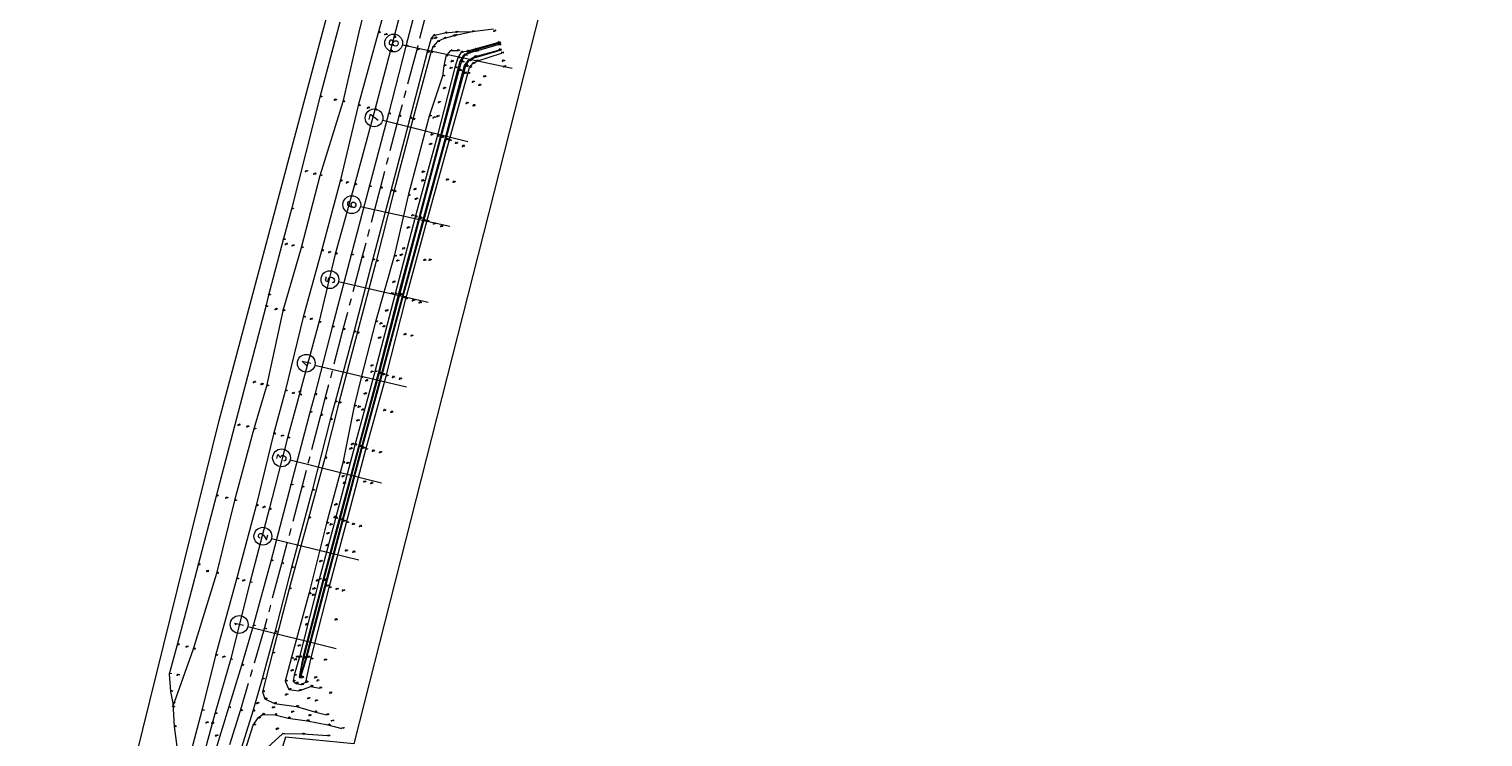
# Model space of a CAD drawing. Header units: metres. Extents: x 102665 to 103901, y 415762 to 419767.
# Tile 11 of 93: x 102848 to 103257, y 416821 to 417020. Entities that reach past the tile are written whole.
import ezdxf
from ezdxf.enums import TextEntityAlignment as Align

# ---------------------------------------------------------------- set-up
doc = ezdxf.new("R2010")
doc.units = ezdxf.units.M
doc.header["$MEASUREMENT"] = 0
doc.linetypes.add('AM-AS', pattern=[16, 10, -2, 2, -2])
for name, color, linetype, lineweight in [('B-GV-GR-BOOM-S', 90, 'Continuous', 13), ('B-WE-AM-AS-G', 10, 'AM-AS', 13), ('DTM-dwarsprofiel-locatie', 7, 'Continuous', 0), ('DTM-Hekwerk', 36, 'Continuous', 0), ('DTM-Insteek', 125, 'Continuous', 0), ('DTM-Paal', 30, 'Continuous', 0), ('DTM-Rijweggrens', 253, 'Continuous', 0), ('DTM-Taludlijn', 71, 'Continuous', 0), ('DTM-teen_sloot', 140, 'Continuous', 0), ('DTM-Verkeersbordpaal', 25, 'Continuous', 0), ('DTM-waterlijn', 150, 'Continuous', 0), ('DTM_01-10-2013_terrestrisch', 165, 'Continuous', 0), ('hoogte', 7, 'Continuous', 0), ('Level 25', 7, 'Continuous', 0), ('mp', 7, 'Continuous', 0), ('PAAL', 30, 'Continuous', 0)]:
    doc.layers.add(name, color=color, linetype=linetype, lineweight=lineweight)
doc.styles.get("Standard").update_dxf_attribs({"font": 'txt.shx'})

# ---------------------------------------------------------------- blocks, each defined once
blk = doc.blocks.new('106_1')
at = {"layer": 'PAAL', "color": 0, "linetype": 'ByBlock', "lineweight": -2, "flags": 128}
blk.add_lwpolyline([(-0.2, 0), (-0.1, 0.1732050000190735), (0.1, 0.1732050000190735), (0.2, 0), (0.1, -0.1732050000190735), (-0.1, -0.1732050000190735), (0.2, 0)], dxfattribs=at)
blk = doc.blocks.new('145_1')
at = {"color": 0, "linetype": 'ByBlock', "lineweight": -2, "flags": 128}
blk.add_lwpolyline([(-0.25, 0), (-0.1558730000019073, 0.1954579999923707), (0.05563000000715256, 0.2437320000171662), (0.2252420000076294, 0.1084710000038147), (0.2252420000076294, -0.1084710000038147), (0.05563000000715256, -0.2437320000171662), (-0.1558730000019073, -0.1954579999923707), (0.25, 0)], dxfattribs=at)
blk.add_lwpolyline([(-0.25, 0), (-0.2022550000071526, 0.1469460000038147), (-0.07725500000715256, 0.2377640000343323), (0.07725400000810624, 0.2377640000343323), (0.2022540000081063, 0.1469460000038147), (0.25, 0), (0.2022540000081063, -0.1469460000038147), (0.07725400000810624, -0.2377640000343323), (-0.07725500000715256, -0.2377640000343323), (-0.2022550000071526, -0.1469460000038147), (-0.25, 0)], close=True, dxfattribs=at)
blk = doc.blocks.new('125_1')
at = {"layer": 'Level 25', "color": 0, "linetype": 'Continuous', "lineweight": 0}
for p, q in [((0.2119999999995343, 0.2119999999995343), (-0.2119999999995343, -0.2119999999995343)), ((0.2119999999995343, -0.2119999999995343), (-0.2119999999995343, 0.2119999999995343))]:
    blk.add_line(p, q, dxfattribs=at)
blk.add_circle((0, 0), 0.3, dxfattribs=at)

msp = doc.modelspace()

# ---------------------------------------------------------------- linework, layer by layer
at = {"layer": 'B-WE-AM-AS-G', "extrusion": (0.0007362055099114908, 0.002782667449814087, 0.9999958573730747), "elevation": 1239.579951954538}
msp.add_lwpolyline([(102931.2434087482, 416914.0977969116), (102929.9993987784, 416909.3957787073)], dxfattribs=at)
at = {"layer": 'B-WE-AM-AS-G'}
for points in [[(102960.409, 417026.805, 3.692), (102957.051, 417014.005, 3.693), (102952.067, 416995.249, 3.651), (102946.783, 416975.074, 3.676), (102941.676, 416955.615, 3.677), (102936.338, 416935.348, 3.66), (102931.274, 416915.933, 3.663)], [(102930.03, 416911.2310000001, 3.677), (102924.783, 416891.039, 3.693), (102919.055, 416869.5140000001, 3.697), (102914.21, 416851.207, 3.73), (102907.503, 416828.2150000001, 4.075), (102900.129, 416804.892, 4.471), (102893.673, 416781.803, 4.586), (102887.467, 416758.432, 4.593), (102884.421, 416746.245, 4.578), (102879.325, 416724.049, 4.362), (102874.408, 416702.227, 3.954), (102869.184, 416680.411, 3.634)]]:
    msp.add_polyline3d(points, dxfattribs=at)
at = {"layer": 'DTM-dwarsprofiel-locatie', "color": 5, "linetype": 'Continuous'}
for p, q in [((102953.0286180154, 417015.3757666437), (102983.9094319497, 417008.8612618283)), ((102947.5016273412, 416994.2337678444), (102971.391128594, 416988.1967600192)), ((102941.2604582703, 416969.9214800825), (102966.3907874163, 416964.4345913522)), ((102935.1150843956, 416948.8296172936), (102960.2725555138, 416943.0493765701)), ((102928.466197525, 416925.3074098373), (102954.1540995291, 416919.2797438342)), ((102921.5165921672, 416898.7054524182), (102947.1725064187, 416892.3117340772)), ((102916.2716371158, 416876.675448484), (102940.7596622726, 416870.6591428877)), ((102909.606672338, 416851.8665575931), (102934.4047434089, 416845.6963544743))]:
    msp.add_line(p, q, dxfattribs=at)
for centre in [(102950.5824558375, 417015.8918001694), (102945.0778218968, 416994.846276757), (102938.8179979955, 416970.4547603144), (102932.6785700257, 416949.3894366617), (102926.0323055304, 416925.8785225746), (102919.0907858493, 416899.3099883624), (102913.8438351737, 416877.2719195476), (102907.1806427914, 416852.4701970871)]:
    msp.add_circle(centre, 2.5, dxfattribs=at)
at = {"layer": 'DTM-Hekwerk', "color": 36, "extrusion": (-0.002257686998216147, -0.008408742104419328, 0.99996209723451), "elevation": -3736.082184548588, "flags": 128}
msp.add_lwpolyline([(102921.6032536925, 416952.5582295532), (102919.2800835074, 416943.9059236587)], dxfattribs=at)
at = {"layer": 'DTM-Hekwerk', "color": 36, "extrusion": (0.002243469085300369, 0.008400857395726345, 0.9999621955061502), "elevation": 3736.115089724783, "flags": 128}
msp.add_lwpolyline([(102919.2726099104, 416943.9074736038), (102915.1183062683, 416928.3519246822)], dxfattribs=at)
at = {"layer": 'DTM-Hekwerk', "color": 36, "extrusion": (-0.006586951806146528, -0.02841343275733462, 0.9995745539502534), "elevation": -12522.20720491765, "flags": 128}
msp.add_lwpolyline([(6095.341119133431, 429232.7712488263), (6095.34111913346, 429229.4798524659)], dxfattribs=at)
at = {"layer": 'DTM-Hekwerk', "color": 36}
for points in [[(102935.445, 417021.782, 2.52), (102929.822, 417000.692, 2.588), (102921.86, 416969.233, 2.470000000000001)], [(102914.64, 416941.821, 2.436), (102900.696, 416888.567, 2.629), (102895.619, 416869.2310000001, 2.461), (102889.788, 416846.746, 2.231), (102887.552, 416838.527, 2.11), (102887.865, 416833.61, 1.785), (102888.506, 416830.353, 1.789), (102888.953, 416823.757, 2.618), (102890.101, 416814.616, 3.79), (102891.043, 416805.624, 4.755)]]:
    msp.add_polyline3d(points, dxfattribs=at)
at = {"layer": 'DTM-Insteek'}
msp.add_polyline3d([(102979.737, 417015.952, -0.163), (102973.341, 417014.126, -0.127), (102971.047, 417013.517, -0.031), (102969.511, 417013.285, 0.316), (102968.572, 417011.6930000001, 0.336), (102967.768, 417008.967, 0.292), (102962.783, 416989.633, 0.5580000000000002), (102956.644, 416966.9540000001, 0.501), (102950.98, 416945.348, 0.505), (102945.323, 416923.497, 0.485), (102939.651, 416902.859, 0.564), (102934.205, 416882.271, 0.564), (102929.628, 416865.13, 0.471), (102924.124, 416843.347, 0.602), (102922.659, 416838.182, 0.7260000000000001), (102922.314, 416836.556, 0.74), (102923.168, 416835.869, 0.661), (102924.63, 416835.5680000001, 0.638), (102925.936, 416836.234, 0.569), (102927.304, 416842.763, 0.644), (102932.472, 416862.835, 0.4030000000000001), (102937.337, 416881.095, 0.39), (102942.733, 416901.658, 0.408), (102948.477, 416922.3020000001, 0.572), (102954.021, 416944.0140000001, 0.362), (102959.877, 416965.738, 0.3420000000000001), (102966.178, 416988.394, 0.391), (102971.38, 417007.314, 0.292), (102971.894, 417009.004, 0.2810000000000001), (102972.813, 417010.121, 0.2790000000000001), (102973.913, 417010.822, 0.392), (102980.855, 417013.021, 0.296)], dxfattribs=at)
at = {"layer": 'DTM-Rijweggrens', "extrusion": (0.0003943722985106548, 0.001479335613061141, 0.9999988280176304), "elevation": 661.0753989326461, "flags": 128}
msp.add_lwpolyline([(102928.3845275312, 416916.5662450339), (102927.0385244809, 416911.517239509)], dxfattribs=at)
at = {"layer": 'DTM-Rijweggrens', "extrusion": (0.0003620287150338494, 0.001297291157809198, 0.9999990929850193), "elevation": 581.6962640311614, "flags": 128}
msp.add_lwpolyline([(102934.1589616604, 416914.5961969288), (102932.7619592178, 416909.5901927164)], dxfattribs=at)
at = {"layer": 'DTM-Rijweggrens'}
for points in [[(102957.253, 417027.413, 3.738), (102954.02, 417014.997, 3.735), (102949.1, 416995.9540000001, 3.696), (102943.657, 416975.464, 3.725), (102938.634, 416956.321, 3.722), (102933.265, 416936.058, 3.715), (102928.394, 416917.088, 3.723)], [(102978.598, 417019.776, 2.035), (102972.645, 417019.0680000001, 2.431), (102968.062, 417018.915, 2.839), (102964.994, 417018.685, 3.198), (102961.701, 417017.939, 3.56), (102961.094, 417017.114, 3.598), (102959.999, 417013.273, 3.594), (102955.105, 416994.691, 3.559), (102949.812, 416974.371, 3.59), (102944.657, 416954.877, 3.58), (102939.407, 416934.607, 3.569), (102934.167, 416915, 3.571)], [(102927.048, 416912.039, 3.731), (102921.698, 416891.689, 3.742), (102916.084, 416870.254, 3.748), (102911.097, 416852.044, 3.771), (102907.865, 416840.949, 3.815), (102904.176, 416829.045, 4.102), (102900.585, 416817.473, 4.287), (102896.862, 416805.762, 4.451), (102893.547, 416794.515, 4.549000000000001), (102890.258, 416782.629, 4.576), (102887.079, 416770.629, 4.568), (102884.143, 416759.173, 4.593), (102881.152, 416747.0900000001, 4.557000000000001), (102881.145, 416747.082, 4.558), (102878.574, 416735.817, 4.512), (102875.978, 416724.65, 4.344), (102873.592, 416713.341, 4.171), (102871.333, 416702.8780000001, 3.955), (102868.763, 416691.6390000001, 3.768), (102866.251, 416681.214, 3.654)], [(102932.77, 416909.994, 3.578), (102927.67, 416890.141, 3.59), (102921.927, 416868.453, 3.611), (102917.186, 416850.332, 3.627), (102913.66, 416837.153, 3.739), (102911.021, 416828.093, 3.961), (102907.332, 416816.423, 4.202), (102903.207, 416803.103, 4.388), (102899.923, 416791.517, 4.477)]]:
    msp.add_polyline3d(points, dxfattribs=at)
at = {"layer": 'DTM-Taludlijn', "extrusion": (-0.0002704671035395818, -0.0009141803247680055, 0.9999995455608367), "elevation": -406.16868943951, "flags": 128}
msp.add_lwpolyline([(102914.8879946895, 416919.2939036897), (102911.3169915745, 416907.2238986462)], dxfattribs=at)
at = {"layer": 'DTM-Taludlijn', "extrusion": (0.001533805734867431, 0.005718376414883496, 0.9999824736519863), "elevation": 2546.680605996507, "flags": 128}
msp.add_lwpolyline([(102919.9396827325, 416910.2956250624), (102916.7015730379, 416898.2234276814)], dxfattribs=at)
at = {"layer": 'DTM-Taludlijn', "extrusion": (0.001656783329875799, 0.006105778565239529, 0.9999799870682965), "elevation": 2720.889278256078, "flags": 128}
msp.add_lwpolyline([(102923.9238418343, 416908.0932027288), (102920.6537154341, 416896.0419780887)], dxfattribs=at)
at = {"layer": 'DTM-Taludlijn', "extrusion": (-0.0006095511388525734, -0.002424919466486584, 0.9999968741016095), "elevation": -1070.493923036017, "flags": 128}
msp.add_lwpolyline([(102935.1508488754, 416913.3679144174), (102931.2508252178, 416897.8528688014)], dxfattribs=at)
at = {"layer": 'DTM-Taludlijn', "extrusion": (-0.002165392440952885, -0.010724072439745, 0.9999401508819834), "elevation": -4692.681695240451, "flags": 128}
msp.add_lwpolyline([(102939.2493129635, 416887.4892557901), (102936.0289350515, 416871.5413387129)], dxfattribs=at)
at = {"layer": 'DTM-Taludlijn'}
for points in [[(103008.237, 417258.678, 4.784), (103004.151, 417249.0140000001, 4.579000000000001), (103000.118, 417232.694, 4.421), (102995.703, 417223.082, 4.483000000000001), (102993.33, 417219.711, 4.155), (102991.895, 417216.6010000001, 3.787), (102990.897, 417213.85, 3.385), (102990.891, 417213.801, 3.371), (102989.467, 417209.587, 2.555), (102986.884, 417195.485, 2.639), (102981.625, 417176.077, 2.681), (102975.027, 417151.963, 2.634), (102970.287, 417131.49, 2.739), (102965.13, 417112.425, 2.678), (102959.051, 417089.331, 2.638), (102953.35, 417068.086, 2.57), (102947.585, 417046.283, 2.683), (102947.604, 417046.2910000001, 2.683), (102941.113, 417020.141, 2.815), (102936.336, 416999.36, 2.961), (102929.835, 416978.603, 2.737), (102924.613, 416958.342, 2.739), (102919.422, 416940.632, 2.685), (102914.891, 416919.491, 2.806)], [(103008.237, 417258.678, 4.784), (103006.182, 417248.289, 4.852), (103005.13, 417244.214, 4.81), (103002.22, 417232.173, 4.749000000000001), (102999.707, 417221.6390000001, 4.731), (102997.625, 417214.491, 4.742), (102996.299, 417206.584, 4.708), (102992.383, 417194.017, 4.63), (102987.015, 417174.464, 4.699), (102980.977, 417150.254, 4.636), (102975.502, 417130.52, 4.576), (102970.92, 417110.937, 4.708), (102964.531, 417088.528, 4.691), (102959.189, 417066.6550000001, 4.754), (102953.415, 417044.703, 4.771), (102946.198, 417018.763, 4.65), (102940.629, 416998.293, 4.53), (102935.508, 416977.089, 4.676), (102930.33, 416957.501, 4.661), (102925.204, 416938.8020000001, 4.727), (102920.068, 416918.042, 4.727)], [(102957.422, 417043.707, 4.725000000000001), (102950.635, 417017.451, 4.600000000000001), (102945.271, 416997.077, 4.556), (102939.584, 416976.044, 4.647), (102934.13, 416956.587, 4.677), (102929.575, 416937.355, 4.717000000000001), (102924.073, 416916.935, 4.764)], [(102972.645, 417019.0680000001, 2.431), (102967.16, 417017.844, 2.803), (102964.769, 417017.2, 3.038), (102962.938, 417016.328, 3.222), (102961.59, 417014.767, 3.29), (102960.988, 417013.232, 3.297), (102955.948, 416994.457, 3.224000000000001), (102950.635, 416974.11, 3.252), (102945.637, 416954.614, 3.218), (102940.288, 416934.371, 3.256), (102935.168, 416914.738, 3.235)], [(102968.492, 417013.721, 0.642), (102966.488, 417013.654, 1.062), (102965.268, 417012.217, 1.095), (102964.7, 417009.485, 0.886), (102964.291, 417006.574, 0.739), (102960.546, 416995.3560000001, 1.241), (102954.613, 416973.062, 1.236), (102950.728, 416955.96, 1.089), (102945.443, 416937.542, 1.215), (102941.498, 416921.91, 1.205), (102939.488, 416913.841, 1.237)], [(102916.83, 416905.97, 4.801), (102911.969, 416885.865, 4.797000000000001), (102906.428, 416865.25, 4.787), (102900.497, 416843.7910000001, 4.723), (102896.737, 416828.267, 4.765000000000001), (102892.341, 416812.015, 4.806), (102888.871, 416799.599, 4.769), (102883.29, 416779.267, 4.705), (102877.697, 416757.461, 4.708), (102872.462, 416737.585, 4.745), (102869.446, 416724.199, 4.628), (102865.573, 416706.627, 4.334), (102861.552, 416684.8780000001, 3.997)], [(102911.32, 416907.421, 2.794), (102905.871, 416887.276, 2.839), (102900.825, 416866.793, 2.796), (102894.251, 416845.511, 2.48), (102888.411, 416829.243, 1.817)], [(102920.803, 416904.884, 4.843), (102915.621, 416884.842, 4.759), (102910.176, 416864.176, 4.713), (102904.735, 416842.572, 4.705), (102900.384, 416827.398, 4.844), (102895.768, 416810.48, 4.833), (102892.857, 416800.035, 4.869000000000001)], [(102931.268, 416899.223, 3.195), (102926.638, 416882.37, 3.282), (102921.218, 416862.47, 3.312), (102916.565, 416844.473, 3.43), (102913.738, 416833.54, 3.56), (102914.406, 416831.54, 3.449), (102917.089, 416830.307, 3.159), (102923.271, 416829.453, 2.432), (102928.366, 416827.873, 2.053), (102931.756, 416827.063, 1.825)], [(102936.268, 416897.894, 1.059), (102931.704, 416880.924, 0.9870000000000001), (102926.765, 416861.069, 0.9530000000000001), (102921.821, 416842.885, 1.166), (102920.134, 416836.516, 1.379), (102921.15, 416834.229, 1.33), (102923.988, 416833.847, 0.9780000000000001), (102927.301, 416835.023, 0.889), (102929.786, 416834.5900000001, 0.635)], [(102904.188, 416801.4, 4.184), (102907.22, 416811.687, 3.848), (102911.153, 416824.191, 3.645), (102912.525, 416826.187, 3.647), (102913.733, 416827.185, 3.524), (102917.226, 416827.085, 3.056), (102920.919, 416826.168, 2.573), (102926.252, 416825.385, 2.146), (102932.121, 416824.225, 1.679), (102936.067, 416823.233, 1.473)], [(102932.052, 416821.13, 0.934), (102925.027, 416821.619, 0.937), (102919.308, 416821.708, 1.107), (102915.177, 416817.896, 1.262), (102912.874, 416811.017, 1.138), (102909.713, 416801.384, 1.49)]]:
    msp.add_polyline3d(points, dxfattribs=at)
at = {"layer": 'DTM-teen_sloot'}
msp.add_polyline3d([(102979.878, 417015.327, -0.926), (102973.498, 417013.547, -0.784), (102971.236, 417012.914, -0.7120000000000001), (102970.438, 417012.358, -0.7000000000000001), (102969.533, 417010.489, -0.792), (102968.853, 417008.132, -0.819), (102963.849, 416989.323, -0.6850000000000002), (102957.852, 416966.613, -0.815), (102952.19, 416945.111, -0.758), (102946.502, 416923.058, -0.758), (102940.913, 416902.511, -0.696), (102935.433, 416881.909, -0.7100000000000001), (102930.897, 416864.817, -0.7130000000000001), (102925.292, 416842.991, -0.8220000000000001), (102924.125, 416837.796, -0.573), (102924.432, 416837.642, -0.642), (102926.03, 416843.262, -0.766), (102931.239, 416863.279, -0.666), (102936.105, 416881.529, -0.7120000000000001), (102941.506, 416902.096, -0.628), (102947.139, 416922.759, -0.636), (102952.975, 416944.32, -0.655), (102958.821, 416965.879, -0.6790000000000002), (102965.027, 416988.817, -0.614), (102969.911, 417007.49, -0.8090000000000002), (102970.468, 417009.558, -0.815), (102971.526, 417010.972, -0.748), (102973.207, 417012.045, -0.728), (102980.005, 417013.8890000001, -0.778)], dxfattribs=at)
at = {"layer": 'DTM-waterlijn', "extrusion": (-0.006691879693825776, -0.004098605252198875, 0.9999692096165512), "elevation": -2398.69590678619, "flags": 128}
msp.add_lwpolyline([(102967.9312755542, 417006.1322593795), (102968.9093138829, 417006.7312644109)], dxfattribs=at)
at = {"layer": 'DTM-waterlijn', "extrusion": (0.0003075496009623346, 0.001636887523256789, 0.9999986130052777), "elevation": 713.8192325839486, "flags": 128}
msp.add_lwpolyline([(102979.8482711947, 417015.1042338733), (102973.357269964, 417013.2692314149), (102971.2132694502, 417012.4502303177)], dxfattribs=at)
at = {"layer": 'DTM-waterlijn'}
msp.add_polyline3d([(102970.24, 417012.461, -0.462), (102969.202, 417010.654, -0.448), (102968.534, 417008.298, -0.466), (102963.66, 416989.391, -0.442), (102957.62, 416966.692, -0.456), (102951.894, 416945.094, -0.477), (102946.207, 416923.062, -0.4), (102940.665, 416902.446, -0.451), (102935.223, 416881.9050000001, -0.412), (102930.641, 416864.959, -0.458), (102925.03, 416843.21, -0.443), (102924.018, 416837.67, -0.486), (102924.443, 416837.468, -0.488), (102926.223, 416843.216, -0.452), (102931.491, 416863.303, -0.446), (102936.332, 416881.445, -0.469), (102941.768, 416901.988, -0.465), (102947.336, 416922.672, -0.445), (102953.162, 416944.36, -0.455), (102959.072, 416965.872, -0.444), (102965.211, 416988.716, -0.456), (102970.249, 417007.327, -0.458), (102970.76, 417009.294, -0.485), (102971.692, 417010.895, -0.477), (102973.164, 417011.76, -0.472), (102979.972, 417013.729, -0.409)], dxfattribs=at)
at = {"layer": 'DTM_01-10-2013_terrestrisch', "flags": 128}
msp.add_lwpolyline([(103256.5802593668, 417967.6270722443), (103168.4430175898, 417640.5241494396), (103149.1275241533, 417644.938651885), (102939.4349338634, 416818.9318144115), (102920.1568074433, 416820.8229615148), (102911.0847479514, 416791.6236502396), (102912.1644175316, 416779.8252562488), (102948.1502535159, 416748.2052766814), (102960.5487348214, 416758.9469922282), (102982.3531886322, 416753.543337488), (102969.6179903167, 416725.8190481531), (102979.8383031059, 416712.5099752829), (102967.278412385, 416696.4515449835), (102960.068104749, 416693.8915053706), (102916.5736683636, 416735.7830626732), (102911.687880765, 416740.4887967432), (102904.2463682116, 416738.3431022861), (102883.3132170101, 416672.9457267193), (102848.1615755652, 416684.1974722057), (102862.6126563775, 416752.0742238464), (102901.5279659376, 416909.8366649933), (103104.2470007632, 417670.4732074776), (103086.3525255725, 417675.2423061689), (103166.872011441, 418004.2820090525)], dxfattribs=at)
at = {"layer": 'mp'}
for p in [(102948.145, 417018.236, 4.851), (102962.18, 417017.24, 3.448), (102967.874, 417018.032, 2.77), (102978.753, 417019.243, 1.701), (102949.633, 417013.598, 4.639), (102966.426, 417008.788, 0.486), (102981.167, 417010.813, 0.391), (102981.543, 417009.182, 0.356), (102972.731, 417004.886, 0.365), (102974.536, 417004.0030000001, 0.328), (102975.882, 417006.437, 0.2770000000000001), (102933.921, 416999.809, 2.688), (102943.241, 416997.6060000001, 4.796), (102963.197, 416999.172, 0.774), (102970.987, 416998.875, 0.565), (102972.936, 416998.2530000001, 0.5590000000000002), (102961.676, 416994.863, 1.146), (102961.071, 416990.055, 0.8510000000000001), (102967.968, 416987.709, 0.454), (102969.939, 416986.839, 0.4950000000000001), (102925.846, 416979.822, 2.525), (102928.197, 416979.021, 2.6), (102937.352, 416976.632, 4.868), (102958.457, 416977.129, 0.648), (102965.436, 416977.388, 0.38), (102967.267, 416976.769, 0.42), (102956.356, 416974.718, 0.904), (102955.719, 416967.379, 0.739), (102961.763, 416965.0410000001, 0.431), (102963.82, 416964.308, 0.456), (102920.157, 416959.305, 2.496), (102922.1, 416958.93, 2.57), (102932.337, 416957.051, 4.843), (102953.122, 416958.0300000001, 0.759), (102959.101, 416954.822, 0.448), (102960.585, 416954.852, 0.613), (102951.507, 416954.633, 0.91), (102949.951, 416945.459, 0.7160000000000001), (102955.878, 416943.47, 0.49), (102957.765, 416942.852, 0.543), (102917.328, 416941.032, 2.628), (102927.177, 416938.252, 4.881), (102946.762, 416936.961, 0.928), (102947.62, 416936.181, 0.67), (102953.515, 416933.925, 0.504), (102955.484, 416933.559, 0.507), (102944.225, 416923.412, 0.77), (102911.194, 416920.5, 2.545), (102913.345, 416919.907, 2.617), (102942.788, 416920.956, 0.903), (102950.233, 416921.8890000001, 0.5800000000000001), (102952.193, 416921.424, 0.5750000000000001), (102922.134, 416917.45, 4.903), (102923.996, 416917.844, 4.824), (102923.996, 416917.844, 4.824), (102923.996, 416917.844, 4.824), (102923.996, 416917.844, 4.824), (102940.571, 416913.525, 0.9880000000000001), (102940.643, 416913.565, 0.9900000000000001), (102941.674, 416912.749, 0.755), (102947.782, 416912.594, 0.544), (102949.81, 416912.097, 0.5770000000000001), (102906.916, 416908.468, 2.556), (102909.336, 416908.053, 2.644), (102919.063, 416905.446, 4.988000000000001), (102938.772, 416903.092, 0.777), (102938.789, 416903.082, 0.776), (102937.44, 416897.769, 0.751), (102944.6, 416901.171, 0.502), (102946.633, 416900.7800000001, 0.563), (102936.497, 416892.152, 0.639), (102942.172, 416892.533, 0.445), (102944.194, 416892.1060000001, 0.482), (102903.444, 416887.964, 2.739), (102913.906, 416885.385, 4.879), (102933.827, 416882.534, 0.61), (102932.764, 416880.509, 0.74), (102939.039, 416880.635, 0.419), (102941.025, 416879.999, 0.504), (102931.647, 416874.646, 0.521), (102937.029, 416873.171, 0.436), (102939.154, 416872.776, 0.499), (102898.054, 416867.355, 2.615000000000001), (102908.189, 416864.729, 4.887), (102928.941, 416864.736, 0.611), (102934.41, 416862.372, 0.476), (102936.184, 416861.969, 0.45), (102927.787, 416860.691, 0.6850000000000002), (102934.127, 416853.761, 0.536), (102925.911, 416852.394, 0.652), (102892.301, 416846.141, 2.371), (102902.639, 416843.271, 4.849), (102922.765, 416842.533, 0.8550000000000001), (102923.324, 416843.336, 0.819), (102931.196, 416842.491, 0.643), (102889.797, 416838.219, 2.141), (102928.431, 416837.468, 0.747), (102929.07, 416836.654, 0.7080000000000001), (102932.642, 416833.173, 0.359), (102912.156, 416830.292, 3.839), (102916.525, 416829.103, 3.249), (102926.497, 416831.708, 1.434), (102928.582, 416831.012, 1.334), (102897.916, 416824.847, 4.931), (102899.475, 416824.694, 4.862), (102921.976, 416827.842, 2.57), (102926.8, 416826.88, 2.240000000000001), (102933.118, 416825.348, 1.746), (102900.627, 416821.203, 4.335)]:
    msp.add_point(p, dxfattribs=at)

# ---------------------------------------------------------------- block references
at = {"layer": 'B-GV-GR-BOOM-S', "xscale": 0.5, "yscale": 0.5, "zscale": 0.5}
for p in [(102966.795, 417010.696, 0.902), (102964.672, 417003.1550000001, 0.868), (102962.777, 416995.243, 1.182), (102960.793, 416987.455, 1.12), (102958.694, 416979.652, 0.9380000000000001), (102956.747, 416972.0520000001, 1.014), (102954.497, 416963.957, 0.9900000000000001), (102952.511, 416956.31, 1.076), (102950.448, 416948.683, 0.901), (102948.43, 416940.657, 1.104), (102946.427, 416933.008, 1.124), (102944.334, 416925.211, 1.11), (102942.405, 416917.348, 1.021), (102940.323, 416909.771, 1.19), (102938.331, 416901.827, 1.075), (102936.261, 416894.093, 1.114), (102934.118, 416886.1390000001, 1.05), (102931.942, 416878.036, 1.089), (102929.927, 416870.208, 1.182), (102927.962, 416862.474, 1.006), (102925.882, 416854.447, 1.126), (102923.847, 416846.517, 1.323), (102921.896, 416839.517, 1.401), (102920.299, 416832.698, 2.21), (102917.665, 416823.085, 2.052)]:
    msp.add_blockref('145_1', p, dxfattribs=at)
at = {"layer": 'DTM-Paal', "xscale": 0.5, "yscale": 0.5, "zscale": 0.5}
for p in [(102962.18, 417017.24, 3.448), (102967.874, 417018.032, 2.77), (102978.753, 417019.243, 1.701), (102949.633, 417013.598, 4.639), (102899.475, 416824.694, 4.862)]:
    msp.add_blockref('106_1', p, dxfattribs=at)
at = {"layer": 'DTM-Verkeersbordpaal', "xscale": 0.5, "yscale": 0.5, "zscale": 0.5}
msp.add_blockref('125_1', (102900.627, 416821.203, 4.335), dxfattribs=at)

# ---------------------------------------------------------------- texts
at = {"layer": 'DTM-dwarsprofiel-locatie', "color": 5}
for s, rotation, p in [('8', 78.08774873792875, (102950.5824558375, 417015.8918001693)), ('7', 75.81795558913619, (102945.0778218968, 416994.846276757)), ('6', 77.68347968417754, (102938.8179979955, 416970.4547603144)), ('5', 77.06016613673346, (102932.6785700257, 416949.3894366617)), ('4', 76.79445474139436, (102926.0323055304, 416925.8785225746)), ('3', 76.00634882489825, (102919.0907858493, 416899.3099883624)), ('2', 76.19675693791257, (102913.8438351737, 416877.2719195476)), ('1', 76.02752135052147, (102907.1806427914, 416852.4701970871))]:
    msp.add_text(s, height=2.5, rotation=rotation, dxfattribs=at).set_placement(p, align=Align.MIDDLE_CENTER)
at = {"layer": 'hoogte'}
for s, p in [('4.65', (102946.198, 417018.763)), ('4.85', (102948.145, 417018.236)), ('4.60', (102950.635, 417017.451)), ('3.60', (102961.094, 417017.114)), ('3.56', (102961.701, 417017.939)), ('3.45', (102962.18, 417017.24)), ('3.22', (102962.938, 417016.328)), ('3.04', (102964.769, 417017.2)), ('3.20', (102964.994, 417018.685)), ('2.80', (102967.16, 417017.844)), ('2.77', (102967.874, 417018.032)), ('2.84', (102968.062, 417018.915)), ('2.43', (102972.645, 417019.0680000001)), ('1.70', (102978.753, 417019.243)), ('-0.16', (102979.737, 417015.952)), ('-0.46', (102979.853, 417015.714)), ('4.64', (102949.633, 417013.598)), ('3.74', (102954.02, 417014.997)), ('3.69', (102957.051, 417014.005)), ('3.59', (102959.999, 417013.273)), ('3.30', (102960.988, 417013.232)), ('3.29', (102961.59, 417014.767)), ('1.10', (102965.268, 417012.217)), ('1.06', (102966.488, 417013.654)), ('0.64', (102968.492, 417013.721)), ('0.34', (102968.572, 417011.6930000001)), ('0.32', (102969.511, 417013.285)), ('-0.46', (102970.24, 417012.461)), ('-0.70', (102970.438, 417012.358)), ('-0.03', (102971.047, 417013.517)), ('-0.45', (102971.218, 417013.06)), ('-0.71', (102971.236, 417012.914)), ('-0.47', (102973.164, 417011.76)), ('-0.73', (102973.207, 417012.045)), ('-0.13', (102973.341, 417014.126)), ('-0.46', (102973.362, 417013.879)), ('-0.78', (102973.498, 417013.547)), ('-0.93', (102979.878, 417015.327)), ('-0.41', (102979.972, 417013.729)), ('-0.78', (102980.005, 417013.8890000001)), ('0.30', (102980.855, 417013.021)), ('0.89', (102964.7, 417009.485)), ('0.49', (102966.426, 417008.788)), ('0.90', (102966.795, 417010.696)), ('0.29', (102967.768, 417008.967)), ('-0.47', (102968.534, 417008.298)), ('-0.82', (102968.853, 417008.132)), ('-0.45', (102969.202, 417010.654)), ('-0.79', (102969.533, 417010.489)), ('-0.81', (102969.911, 417007.49)), ('-0.81', (102970.468, 417009.558)), ('-0.49', (102970.76, 417009.294)), ('-0.75', (102971.526, 417010.972)), ('-0.48', (102971.692, 417010.895)), ('0.28', (102971.894, 417009.004)), ('0.28', (102972.813, 417010.121)), ('0.39', (102973.913, 417010.822)), ('0.39', (102981.167, 417010.8130000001)), ('0.36', (102981.543, 417009.182)), ('0.74', (102964.291, 417006.574)), ('-0.46', (102970.249, 417007.327)), ('0.29', (102971.38, 417007.314)), ('0.37', (102972.731, 417004.886)), ('0.33', (102974.536, 417004.0030000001)), ('0.28', (102975.882, 417006.437)), ('2.59', (102929.822, 417000.692)), ('2.69', (102933.921, 416999.809)), ('2.96', (102936.336, 416999.36)), ('0.87', (102964.672, 417003.1550000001)), ('4.53', (102940.629, 416998.293)), ('4.80', (102943.241, 416997.6060000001)), ('4.56', (102945.271, 416997.077)), ('3.70', (102949.1, 416995.9540000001)), ('3.65', (102952.067, 416995.249)), ('1.24', (102960.546, 416995.3560000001)), ('1.18', (102962.777, 416995.243)), ('0.77', (102963.197, 416999.172)), ('0.57', (102970.987, 416998.875)), ('0.56', (102972.936, 416998.2530000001)), ('3.56', (102955.105, 416994.691)), ('3.22', (102955.948, 416994.457)), ('1.15', (102961.676, 416994.863)), ('1.12', (102960.793, 416987.455)), ('0.85', (102961.071, 416990.055)), ('0.56', (102962.783, 416989.633)), ('-0.44', (102963.66, 416989.391)), ('-0.69', (102963.849, 416989.323)), ('-0.61', (102965.027, 416988.817)), ('-0.46', (102965.211, 416988.716)), ('0.39', (102966.178, 416988.394)), ('0.45', (102967.968, 416987.709)), ('0.50', (102969.939, 416986.839)), ('2.53', (102925.846, 416979.822)), ('2.60', (102928.197, 416979.021)), ('0.94', (102958.694, 416979.652)), ('2.74', (102929.835, 416978.603)), ('4.68', (102935.508, 416977.089)), ('4.87', (102937.352, 416976.632)), ('4.65', (102939.584, 416976.044)), ('3.73', (102943.657, 416975.464)), ('3.68', (102946.783, 416975.074)), ('0.65', (102958.457, 416977.129)), ('0.38', (102965.436, 416977.388)), ('0.42', (102967.267, 416976.769)), ('3.59', (102949.812, 416974.371)), ('3.25', (102950.635, 416974.11)), ('1.24', (102954.613, 416973.062)), ('0.90', (102956.356, 416974.718)), ('1.01', (102956.747, 416972.0520000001)), ('2.47', (102921.86, 416969.233)), ('0.74', (102955.719, 416967.379)), ('0.50', (102956.644, 416966.9540000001)), ('-0.46', (102957.62, 416966.692)), ('0.99', (102954.497, 416963.957)), ('-0.81', (102957.852, 416966.613)), ('-0.68', (102958.821, 416965.879)), ('-0.44', (102959.072, 416965.872)), ('0.34', (102959.877, 416965.738)), ('0.43', (102961.763, 416965.0410000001)), ('0.46', (102963.82, 416964.308)), ('2.39', (102919.537, 416960.581)), ('2.50', (102920.157, 416959.305)), ('2.57', (102922.1, 416958.93)), ('2.74', (102924.613, 416958.342)), ('4.66', (102930.33, 416957.501)), ('4.84', (102932.337, 416957.051)), ('4.68', (102934.13, 416956.587)), ('3.72', (102938.634, 416956.321)), ('3.68', (102941.676, 416955.615)), ('3.58', (102944.657, 416954.877)), ('3.22', (102945.637, 416954.614)), ('1.09', (102950.728, 416955.96)), ('0.91', (102951.507, 416954.633)), ('1.08', (102952.511, 416956.31)), ('0.76', (102953.122, 416958.0300000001)), ('0.45', (102959.101, 416954.822)), ('0.61', (102960.585, 416954.852)), ('0.90', (102950.448, 416948.683)), ('2.53', (102915.383, 416945.026)), ('0.72', (102949.951, 416945.459)), ('0.51', (102950.98, 416945.348)), ('-0.48', (102951.894, 416945.094)), ('-0.76', (102952.19, 416945.111)), ('-0.66', (102952.975, 416944.32)), ('-0.46', (102953.162, 416944.36)), ('0.36', (102954.021, 416944.0140000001)), ('0.49', (102955.878, 416943.47)), ('0.54', (102957.765, 416942.852)), ('2.44', (102914.64, 416941.821)), ('2.63', (102917.328, 416941.032)), ('2.69', (102919.422, 416940.632)), ('4.73', (102925.204, 416938.8020000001)), ('4.88', (102927.177, 416938.252)), ('1.10', (102948.43, 416940.657)), ('4.72', (102929.575, 416937.355)), ('3.72', (102933.265, 416936.058)), ('3.66', (102936.338, 416935.348)), ('3.57', (102939.407, 416934.607)), ('3.26', (102940.288, 416934.371)), ('1.22', (102945.443, 416937.542)), ('0.93', (102946.762, 416936.961)), ('0.67', (102947.62, 416936.181)), ('1.12', (102946.427, 416933.008)), ('0.50', (102953.515, 416933.925)), ('0.51', (102955.484, 416933.559)), ('1.21', (102941.498, 416921.91)), ('0.77', (102944.225, 416923.412)), ('1.11', (102944.334, 416925.211)), ('0.49', (102945.323, 416923.497)), ('-0.40', (102946.207, 416923.062)), ('-0.76', (102946.502, 416923.058)), ('-0.64', (102947.139, 416922.759)), ('-0.45', (102947.336, 416922.672)), ('0.57', (102948.477, 416922.3020000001)), ('0.58', (102950.233, 416921.8890000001)), ('2.55', (102911.194, 416920.5)), ('2.62', (102913.345, 416919.907)), ('2.81', (102914.891, 416919.491)), ('4.73', (102920.068, 416918.042)), ('4.82', (102923.996, 416917.844)), ('4.82', (102923.996, 416917.844)), ('4.82', (102923.996, 416917.844)), ('4.82', (102923.996, 416917.844)), ('0.90', (102942.788, 416920.956)), ('0.58', (102952.193, 416921.424)), ('4.90', (102922.134, 416917.45)), ('4.76', (102924.073, 416916.935)), ('3.72', (102928.394, 416917.088)), ('3.66', (102931.274, 416915.933)), ('3.57', (102934.167, 416915)), ('3.24', (102935.168, 416914.738)), ('1.24', (102939.488, 416913.841)), ('0.99', (102940.643, 416913.565)), ('1.02', (102942.405, 416917.348)), ('3.73', (102927.048, 416912.039)), ('3.68', (102930.03, 416911.2310000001)), ('3.58', (102932.77, 416909.994)), ('1.19', (102940.323, 416909.771)), ('0.99', (102940.571, 416913.525)), ('0.76', (102941.674, 416912.749)), ('0.54', (102947.782, 416912.594)), ('0.58', (102949.81, 416912.097)), ('2.56', (102906.916, 416908.468)), ('2.64', (102909.336, 416908.053)), ('2.79', (102911.32, 416907.421)), ('4.80', (102916.83, 416905.97)), ('4.99', (102919.063, 416905.446)), ('4.84', (102920.803, 416904.884)), ('1.08', (102938.331, 416901.827)), ('0.78', (102938.772, 416903.092)), ('0.78', (102938.789, 416903.082)), ('0.56', (102939.651, 416902.859)), ('-0.45', (102940.665, 416902.446)), ('-0.70', (102940.913, 416902.511)), ('-0.63', (102941.506, 416902.096)), ('-0.47', (102941.768, 416901.988)), ('0.41', (102942.733, 416901.658)), ('3.20', (102931.268, 416899.223)), ('1.06', (102936.268, 416897.894)), ('0.75', (102937.44, 416897.769)), ('0.50', (102944.6, 416901.171)), ('0.56', (102946.633, 416900.7800000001)), ('1.11', (102936.261, 416894.093)), ('3.74', (102921.698, 416891.689)), ('3.69', (102924.783, 416891.039)), ('3.59', (102927.67, 416890.141)), ('0.64', (102936.497, 416892.152)), ('0.45', (102942.172, 416892.533)), ('0.48', (102944.194, 416892.1060000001)), ('2.63', (102900.696, 416888.567)), ('2.74', (102903.444, 416887.964)), ('2.84', (102905.871, 416887.276)), ('4.80', (102911.969, 416885.865)), ('4.88', (102913.906, 416885.385)), ('1.05', (102934.118, 416886.1390000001)), ('4.76', (102915.621, 416884.842)), ('3.28', (102926.638, 416882.37)), ('0.99', (102931.704, 416880.924)), ('0.61', (102933.827, 416882.534)), ('0.56', (102934.205, 416882.271)), ('-0.41', (102935.223, 416881.9050000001)), ('-0.71', (102935.433, 416881.909)), ('-0.71', (102936.105, 416881.529)), ('-0.47', (102936.332, 416881.445)), ('0.39', (102937.337, 416881.095)), ('1.09', (102931.942, 416878.036)), ('0.74', (102932.764, 416880.509)), ('0.42', (102939.039, 416880.635)), ('0.50', (102941.025, 416879.999)), ('0.52', (102931.647, 416874.646)), ('0.44', (102937.029, 416873.171)), ('0.50', (102939.154, 416872.776)), ('2.46', (102895.619, 416869.2310000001)), ('3.75', (102916.084, 416870.254)), ('3.70', (102919.055, 416869.5140000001)), ('1.18', (102929.927, 416870.208)), ('2.62', (102898.054, 416867.355)), ('2.80', (102900.825, 416866.793)), ('4.79', (102906.428, 416865.25)), ('4.89', (102908.189, 416864.729)), ('3.61', (102921.927, 416868.453)), ('0.61', (102928.941, 416864.736)), ('0.47', (102929.628, 416865.13)), ('-0.46', (102930.641, 416864.959)), ('-0.71', (102930.897, 416864.817)), ('4.71', (102910.176, 416864.176)), ('3.31', (102921.218, 416862.47)), ('0.95', (102926.765, 416861.069)), ('0.69', (102927.787, 416860.691)), ('1.01', (102927.962, 416862.474)), ('-0.67', (102931.239, 416863.279)), ('-0.45', (102931.491, 416863.303)), ('0.40', (102932.472, 416862.835)), ('0.48', (102934.41, 416862.372)), ('0.45', (102936.184, 416861.969)), ('1.13', (102925.882, 416854.447)), ('0.65', (102925.911, 416852.394)), ('0.54', (102934.127, 416853.761)), ('3.77', (102911.097, 416852.044)), ('3.73', (102914.21, 416851.207)), ('3.63', (102917.186, 416850.332)), ('2.23', (102889.788, 416846.746)), ('2.37', (102892.301, 416846.141)), ('2.48', (102894.251, 416845.511)), ('3.43', (102916.565, 416844.473)), ('1.32', (102923.847, 416846.517)), ('4.72', (102900.497, 416843.7910000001)), ('4.85', (102902.639, 416843.271)), ('4.71', (102904.735, 416842.572)), ('3.82', (102907.865, 416840.949)), ('1.17', (102921.821, 416842.885)), ('0.86', (102922.765, 416842.533)), ('0.82', (102923.324, 416843.336)), ('0.60', (102924.124, 416843.347)), ('-0.44', (102925.03, 416843.21)), ('-0.82', (102925.292, 416842.991)), ('-0.77', (102926.03, 416843.262)), ('-0.45', (102926.223, 416843.216)), ('0.64', (102927.304, 416842.763)), ('0.64', (102931.196, 416842.491)), ('2.11', (102887.552, 416838.527)), ('2.14', (102889.797, 416838.219)), ('3.74', (102913.66, 416837.153)), ('1.38', (102920.134, 416836.516)), ('1.40', (102921.896, 416839.517)), ('0.74', (102922.314, 416836.556)), ('0.73', (102922.659, 416838.182)), ('-0.49', (102924.018, 416837.67)), ('-0.57', (102924.125, 416837.796)), ('-0.64', (102924.432, 416837.642)), ('-0.49', (102924.443, 416837.468)), ('0.57', (102925.936, 416836.234)), ('0.75', (102928.431, 416837.468)), ('0.71', (102929.07, 416836.654)), ('1.79', (102887.865, 416833.61)), ('3.56', (102913.738, 416833.54)), ('2.21', (102920.299, 416832.698)), ('1.33', (102921.15, 416834.229)), ('0.66', (102923.168, 416835.869)), ('0.98', (102923.988, 416833.847)), ('0.64', (102924.63, 416835.5680000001)), ('0.89', (102927.301, 416835.023)), ('0.64', (102929.786, 416834.5900000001)), ('0.36', (102932.642, 416833.173)), ('1.82', (102888.411, 416829.243)), ('1.79', (102888.506, 416830.353)), ('4.77', (102896.737, 416828.267)), ('4.10', (102904.176, 416829.045)), ('4.08', (102907.503, 416828.2150000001)), ('3.96', (102911.021, 416828.093)), ('3.84', (102912.156, 416830.292)), ('3.45', (102914.406, 416831.54)), ('3.25', (102916.525, 416829.103)), ('3.16', (102917.089, 416830.307)), ('2.57', (102921.976, 416827.842)), ('2.43', (102923.271, 416829.453)), ('1.43', (102926.497, 416831.708)), ('2.05', (102928.366, 416827.873)), ('1.33', (102928.582, 416831.012)), ('2.62', (102888.953, 416823.757)), ('4.93', (102897.916, 416824.847)), ('4.86', (102899.475, 416824.694)), ('4.84', (102900.384, 416827.398)), ('3.65', (102911.153, 416824.191)), ('3.65', (102912.525, 416826.187)), ('3.52', (102913.733, 416827.185)), ('3.06', (102917.226, 416827.085)), ('2.57', (102920.919, 416826.168)), ('2.15', (102926.252, 416825.385)), ('2.24', (102926.8, 416826.88)), ('1.83', (102931.756, 416827.0630000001)), ('1.68', (102932.121, 416824.225)), ('1.75', (102933.118, 416825.348)), ('4.34', (102900.627, 416821.203)), ('2.05', (102917.665, 416823.085)), ('1.11', (102919.308, 416821.708)), ('0.94', (102925.027, 416821.619)), ('0.93', (102932.052, 416821.13)), ('1.47', (102936.067, 416823.233))]:
    msp.add_text(s, height=0.2, dxfattribs=at).set_placement(p, align=Align.BOTTOM_LEFT)

doc.saveas('drawing.dxf')
